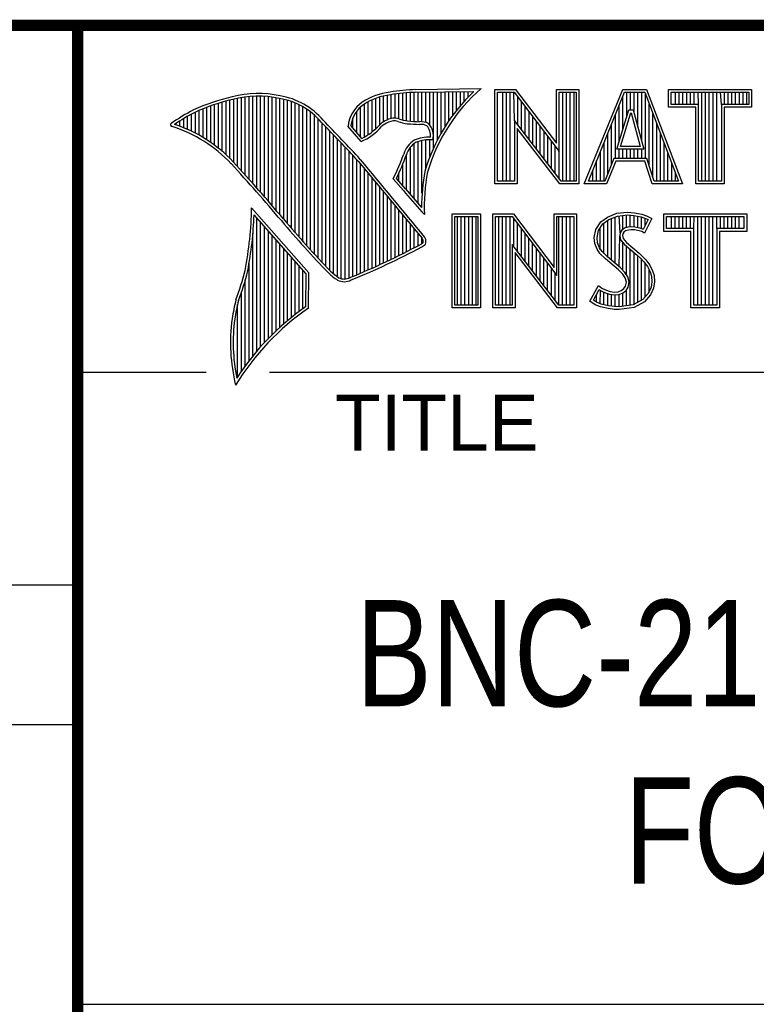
# Model space of a CAD drawing. Header units: inches. Extents: x 0 to 34, y 0 to 22.
# Tile 7 of 15: x 28.3 to 29.6, y 1.3 to 3. Entities that reach past the tile are written whole.
import ezdxf

# ---------------------------------------------------------------- set-up
doc = ezdxf.new("R2010")
doc.units = ezdxf.units.IN
doc.header["$LTSCALE"] = 1.87
doc.header["$MEASUREMENT"] = 0
doc.layers.get('0').update_dxf_attribs({"linetype": 'CONTINUOUS'})
doc.styles.get("Standard").update_dxf_attribs({"font": 'txt', "width": 0.8})

msp = doc.modelspace()

# ---------------------------------------------------------------- linework, layer by layer
at = {"color": 2, "linetype": 'CONTINUOUS'}
for p, q in [((28.3793, 3.0003), (33.5093, 3.0003)), ((28.3793, 3.0003), (28.3793, 1.2503)), ((28.9844, 2.885), (29.1009, 2.8868)), ((28.6659, 2.7474), (28.6659, 2.8695)), ((28.6727, 2.7398), (28.6727, 2.8708)), ((28.6796, 2.7323), (28.6796, 2.8719)), ((28.6865, 2.7247), (28.6865, 2.8727)), ((28.6933, 2.717), (28.6933, 2.8732)), ((28.7002, 2.7092), (28.7002, 2.8734)), ((28.707, 2.7014), (28.707, 2.8733)), ((28.7139, 2.6936), (28.7139, 2.873)), ((28.7208, 2.6856), (28.7208, 2.8724)), ((28.7276, 2.6776), (28.7276, 2.8716)), ((28.7345, 2.6696), (28.7345, 2.8704)), ((28.7414, 2.6615), (28.7414, 2.869)), ((28.913, 2.8153), (28.913, 2.8696)), ((28.9198, 2.8223), (28.9198, 2.8719)), ((28.9267, 2.8275), (28.9267, 2.8737)), ((28.9336, 2.8311), (28.9336, 2.875)), ((28.9404, 2.8335), (28.9404, 2.8759)), ((28.9473, 2.834), (28.9473, 2.8769)), ((28.9542, 2.8327), (28.9542, 2.8778)), ((28.961, 2.8306), (28.961, 2.8785)), ((28.9679, 2.8292), (28.9679, 2.8791)), ((28.9747, 2.8285), (28.9747, 2.8796)), ((28.9816, 2.828), (28.9816, 2.88)), ((28.9845, 2.8802), (29.0882, 2.8817)), ((28.9885, 2.8278), (28.9885, 2.8802)), ((28.9953, 2.8276), (28.9953, 2.8803)), ((29.0022, 2.8263), (29.0022, 2.8804)), ((29.0091, 2.822), (29.0091, 2.8805)), ((29.0159, 2.7805), (29.0159, 2.8806)), ((29.0228, 2.7947), (29.0228, 2.8807)), ((29.0297, 2.8073), (29.0297, 2.8808)), ((29.0365, 2.8188), (29.0365, 2.881)), ((29.0434, 2.8293), (29.0434, 2.8811)), ((29.0502, 2.8389), (29.0502, 2.8812)), ((29.0571, 2.8479), (29.0571, 2.8813)), ((29.064, 2.8562), (29.064, 2.8814)), ((29.0708, 2.8641), (29.0708, 2.8815)), ((29.0777, 2.8714), (29.0777, 2.8816)), ((29.1256, 2.8852), (29.1624, 2.8852)), ((29.1256, 2.7166), (29.1256, 2.8852)), ((29.1305, 2.8804), (29.16, 2.8804)), ((29.1305, 2.7215), (29.1305, 2.8804)), ((29.1395, 2.7215), (29.1395, 2.8804)), ((29.1462, 2.7215), (29.1462, 2.8804)), ((29.1529, 2.7215), (29.1529, 2.8804)), ((29.1604, 2.8299), (29.1596, 2.8804)), ((29.16, 2.8804), (29.2402, 2.7746)), ((29.1624, 2.8852), (29.2354, 2.7891)), ((29.1663, 2.8222), (29.1663, 2.872)), ((29.2354, 2.8852), (29.2754, 2.8852)), ((29.2354, 2.7891), (29.2354, 2.8852)), ((29.2402, 2.8804), (29.2705, 2.8804)), ((29.2402, 2.7746), (29.2402, 2.8804)), ((29.2469, 2.7215), (29.2469, 2.8804)), ((29.2536, 2.7215), (29.2536, 2.8804)), ((29.2603, 2.7215), (29.2603, 2.8804)), ((29.267, 2.7215), (29.267, 2.8804)), ((29.2705, 2.8804), (29.2705, 2.7215)), ((29.2754, 2.8852), (29.2754, 2.7166)), ((29.2853, 2.7167), (29.3541, 2.8851)), ((29.2926, 2.7216), (29.3574, 2.8802)), ((29.3541, 2.8851), (29.3967, 2.8851)), ((29.3543, 2.8139), (29.3543, 2.8725)), ((29.3574, 2.8802), (29.3933, 2.8802)), ((29.361, 2.8356), (29.361, 2.8802)), ((29.3677, 2.8486), (29.3677, 2.8802)), ((29.3744, 2.8428), (29.3744, 2.8802)), ((29.3811, 2.8181), (29.3811, 2.8802)), ((29.3878, 2.7935), (29.3878, 2.8802)), ((29.3933, 2.8802), (29.4535, 2.7216)), ((29.3945, 2.7618), (29.3945, 2.877)), ((29.3967, 2.8851), (29.4606, 2.7167)), ((29.4357, 2.8851), (29.584, 2.8851)), ((29.4357, 2.8537), (29.4357, 2.8851)), ((29.4406, 2.8802), (29.5791, 2.8802)), ((29.4406, 2.8586), (29.4406, 2.8802)), ((29.4482, 2.8586), (29.4482, 2.8802)), ((29.4549, 2.8586), (29.4549, 2.8802)), ((29.4616, 2.8586), (29.4616, 2.8802)), ((29.4684, 2.8586), (29.4684, 2.8802)), ((29.4751, 2.8586), (29.4751, 2.8802)), ((29.4818, 2.8586), (29.4818, 2.8802)), ((29.4892, 2.8586), (29.4885, 2.8802)), ((29.4952, 2.7216), (29.4952, 2.8802)), ((29.5019, 2.7216), (29.5019, 2.8802)), ((29.5086, 2.7216), (29.5086, 2.8802)), ((29.5153, 2.7216), (29.5153, 2.8802)), ((29.522, 2.7216), (29.522, 2.8802)), ((29.5305, 2.8586), (29.5288, 2.8802)), ((29.5355, 2.8586), (29.5355, 2.8802)), ((29.5422, 2.8586), (29.5422, 2.8802)), ((29.5489, 2.8586), (29.5489, 2.8802)), ((29.5556, 2.8586), (29.5556, 2.8802)), ((29.5623, 2.8586), (29.5623, 2.8802)), ((29.569, 2.8586), (29.569, 2.8802)), ((29.5757, 2.8586), (29.5757, 2.8802)), ((29.5791, 2.8802), (29.5791, 2.8586)), ((29.584, 2.8851), (29.584, 2.8537)), ((28.6109, 2.7952), (28.6109, 2.8535)), ((28.6178, 2.7906), (28.6178, 2.856)), ((28.6247, 2.7856), (28.6247, 2.8584)), ((28.6315, 2.7803), (28.6315, 2.8606)), ((28.6384, 2.7747), (28.6384, 2.8626)), ((28.6453, 2.7685), (28.6453, 2.8645)), ((28.6521, 2.762), (28.6521, 2.8662)), ((28.659, 2.7548), (28.659, 2.8679)), ((28.7482, 2.6533), (28.7482, 2.8677)), ((28.7551, 2.6452), (28.7551, 2.8659)), ((28.762, 2.6372), (28.762, 2.8638)), ((28.7688, 2.6293), (28.7688, 2.8611)), ((28.7757, 2.6214), (28.7757, 2.858)), ((28.7826, 2.6137), (28.7826, 2.8543)), ((28.8855, 2.8005), (28.8855, 2.854)), ((28.8924, 2.8003), (28.8924, 2.8594)), ((28.8992, 2.8044), (28.8992, 2.8634)), ((28.9061, 2.8094), (28.9061, 2.8668)), ((29.173, 2.8135), (29.173, 2.8632)), ((29.1798, 2.8048), (29.1798, 2.8543)), ((29.3475, 2.7921), (29.3475, 2.8561)), ((29.4012, 2.7485), (29.4012, 2.8593)), ((29.4843, 2.8537), (29.4357, 2.8537)), ((29.4892, 2.8586), (29.4406, 2.8586)), ((29.4843, 2.7167), (29.4843, 2.8537)), ((29.4892, 2.7216), (29.4892, 2.8586)), ((29.5791, 2.8586), (29.5305, 2.8586)), ((29.5305, 2.8586), (29.5305, 2.7216)), ((29.584, 2.8537), (29.5354, 2.8537)), ((29.5354, 2.8537), (29.5354, 2.7167)), ((28.5766, 2.8137), (28.5766, 2.8374)), ((28.5835, 2.8105), (28.5835, 2.8412)), ((28.5904, 2.8071), (28.5904, 2.8449)), ((28.5972, 2.8034), (28.5972, 2.8479)), ((28.6041, 2.7994), (28.6041, 2.8508)), ((28.7894, 2.606), (28.7894, 2.8501)), ((28.7963, 2.5985), (28.7963, 2.8451)), ((28.8031, 2.591), (28.8031, 2.8394)), ((28.8718, 2.8167), (28.8718, 2.8343)), ((28.8786, 2.8086), (28.8786, 2.8464)), ((29.1865, 2.7961), (29.1865, 2.8455)), ((29.1932, 2.7873), (29.1932, 2.8367)), ((29.3408, 2.7618), (29.3408, 2.8396)), ((29.3434, 2.7787), (29.365, 2.8486)), ((29.35, 2.7836), (29.3686, 2.8438)), ((29.365, 2.8486), (29.3728, 2.8486)), ((29.3686, 2.8438), (29.3691, 2.8438)), ((29.3691, 2.8438), (29.3854, 2.7836)), ((29.3728, 2.8486), (29.3918, 2.7787)), ((29.4079, 2.7286), (29.4079, 2.8416)), ((28.556, 2.8217), (28.556, 2.8246)), ((28.5629, 2.8193), (28.5629, 2.8291)), ((28.5698, 2.8166), (28.5698, 2.8333)), ((28.81, 2.5836), (28.81, 2.8328)), ((28.8169, 2.5762), (28.8169, 2.8253)), ((28.8237, 2.569), (28.8237, 2.8181)), ((28.8865, 2.792), (28.8631, 2.8194)), ((28.8878, 2.7979), (28.8682, 2.8209)), ((29.2438, 2.7215), (29.1604, 2.8299)), ((29.1604, 2.8299), (29.1604, 2.7215)), ((29.1999, 2.7786), (29.1999, 2.8278)), ((29.2066, 2.7699), (29.2066, 2.819)), ((29.3341, 2.752), (29.3341, 2.8232)), ((29.4147, 2.7216), (29.4147, 2.8239)), ((28.8306, 2.5618), (28.8306, 2.8109)), ((28.8375, 2.5556), (28.8375, 2.8037)), ((29.2414, 2.7166), (29.1653, 2.8156)), ((29.1653, 2.8156), (29.1653, 2.7166)), ((29.2133, 2.7612), (29.2133, 2.8101)), ((29.22, 2.7525), (29.22, 2.8013)), ((29.3274, 2.7353), (29.3274, 2.8068)), ((29.4214, 2.7216), (29.4214, 2.8063)), ((28.8443, 2.5505), (28.8443, 2.7965)), ((28.8512, 2.5472), (28.8512, 2.7893)), ((28.8581, 2.5466), (28.8581, 2.782)), ((28.9747, 2.697), (28.9747, 2.7823)), ((28.9816, 2.689), (28.9816, 2.7889)), ((28.9885, 2.6813), (28.9885, 2.7921)), ((28.9953, 2.6998), (28.9953, 2.7939)), ((29.0022, 2.7448), (29.0022, 2.795)), ((29.0091, 2.7642), (29.0091, 2.7954)), ((29.2267, 2.7437), (29.2267, 2.7924)), ((29.2334, 2.735), (29.2334, 2.7836)), ((29.3207, 2.7216), (29.3207, 2.7904)), ((29.3854, 2.7836), (29.35, 2.7836)), ((29.4281, 2.7216), (29.4281, 2.7886)), ((28.8649, 2.5483), (28.8649, 2.7748)), ((28.8718, 2.5513), (28.8718, 2.7675)), ((28.9679, 2.7053), (28.9679, 2.7699)), ((29.2402, 2.7263), (29.2402, 2.7746)), ((29.314, 2.7216), (29.314, 2.774)), ((29.3918, 2.7787), (29.3434, 2.7787)), ((29.3475, 2.7618), (29.3475, 2.7787)), ((29.3543, 2.7618), (29.3543, 2.7787)), ((29.361, 2.7618), (29.361, 2.7787)), ((29.3677, 2.7618), (29.3677, 2.7787)), ((29.3744, 2.7618), (29.3744, 2.7787)), ((29.3811, 2.7618), (29.3811, 2.7787)), ((29.3878, 2.7618), (29.3878, 2.7787)), ((29.4348, 2.7216), (29.4348, 2.7709)), ((28.8786, 2.5541), (28.8786, 2.7602)), ((28.8855, 2.557), (28.8855, 2.7523)), ((28.961, 2.7133), (28.961, 2.7519)), ((29.3073, 2.7216), (29.3073, 2.7575)), ((29.3381, 2.7618), (29.3219, 2.7216)), ((29.3414, 2.7569), (29.3252, 2.7167)), ((29.3968, 2.7618), (29.3381, 2.7618)), ((29.3933, 2.7569), (29.3414, 2.7569)), ((29.4068, 2.7167), (29.3933, 2.7569)), ((29.4103, 2.7216), (29.3968, 2.7618)), ((29.4415, 2.7216), (29.4415, 2.7532)), ((28.8924, 2.5599), (28.8924, 2.744)), ((28.8992, 2.5628), (28.8992, 2.7357)), ((28.9542, 2.7212), (28.9542, 2.7362)), ((29.3006, 2.7216), (29.3006, 2.7411)), ((29.4482, 2.7216), (29.4482, 2.7355)), ((28.9061, 2.5659), (28.9061, 2.7274)), ((28.913, 2.5689), (28.913, 2.7191)), ((28.9198, 2.5721), (28.9198, 2.7107)), ((28.962, 2.7048), (28.9438, 2.7257)), ((28.9657, 2.7079), (28.9496, 2.7264)), ((29.1653, 2.7166), (29.1256, 2.7166)), ((29.1604, 2.7215), (29.1305, 2.7215)), ((29.2754, 2.7166), (29.2414, 2.7166)), ((29.2705, 2.7215), (29.2438, 2.7215)), ((29.3252, 2.7167), (29.2853, 2.7167)), ((29.3219, 2.7216), (29.2926, 2.7216)), ((29.4606, 2.7167), (29.4068, 2.7167)), ((29.4535, 2.7216), (29.4103, 2.7216)), ((29.5354, 2.7167), (29.4843, 2.7167)), ((29.5305, 2.7216), (29.4892, 2.7216)), ((28.9267, 2.5752), (28.9267, 2.7024)), ((28.9336, 2.5784), (28.9336, 2.6941)), ((28.9404, 2.5817), (28.9404, 2.6858)), ((28.9473, 2.585), (28.9473, 2.6775)), ((28.7934, 2.5573), (28.6909, 2.6738)), ((28.7886, 2.5555), (28.6954, 2.6613)), ((28.9542, 2.5884), (28.9542, 2.6692)), ((28.961, 2.5918), (28.961, 2.6609)), ((28.9997, 2.6619), (28.9953, 2.6667)), ((29.0492, 2.6631), (29.1, 2.6631)), ((29.0492, 2.4947), (29.0492, 2.6631)), ((29.0541, 2.6583), (29.0951, 2.6583)), ((29.0541, 2.4996), (29.0541, 2.6583)), ((29.0587, 2.4996), (29.0587, 2.6583)), ((29.0654, 2.4996), (29.0654, 2.6583)), ((29.0721, 2.4996), (29.0721, 2.6583)), ((29.0788, 2.4996), (29.0788, 2.6583)), ((29.0855, 2.4996), (29.0855, 2.6583)), ((29.0922, 2.4996), (29.0922, 2.6583)), ((29.0951, 2.6583), (29.0951, 2.4996)), ((29.1, 2.6631), (29.1, 2.4947)), ((29.1218, 2.6633), (29.1586, 2.6633)), ((29.1218, 2.4947), (29.1218, 2.6633)), ((29.1267, 2.6584), (29.1562, 2.6584)), ((29.1267, 2.4996), (29.1267, 2.6584)), ((29.1325, 2.4996), (29.1325, 2.6584)), ((29.1392, 2.4996), (29.1392, 2.6584)), ((29.1459, 2.4996), (29.1459, 2.6584)), ((29.1526, 2.4996), (29.1526, 2.6584)), ((29.1562, 2.6584), (29.2364, 2.5527)), ((29.1586, 2.6633), (29.2315, 2.5672)), ((29.2315, 2.6633), (29.2716, 2.6633)), ((29.2315, 2.5672), (29.2315, 2.6633)), ((29.2364, 2.6584), (29.2667, 2.6584)), ((29.2364, 2.5527), (29.2364, 2.6584)), ((29.2399, 2.4996), (29.2399, 2.6584)), ((29.2466, 2.4996), (29.2466, 2.6584)), ((29.2533, 2.4996), (29.2533, 2.6584)), ((29.26, 2.4996), (29.26, 2.6584)), ((29.2667, 2.6584), (29.2667, 2.4996)), ((29.2716, 2.6633), (29.2716, 2.4947)), ((29.3269, 2.6572), (29.3437, 2.6639)), ((29.3293, 2.6529), (29.3449, 2.6591)), ((29.3406, 2.5743), (29.3406, 2.6574)), ((29.3437, 2.6639), (29.3623, 2.6659)), ((29.3449, 2.6591), (29.3624, 2.661)), ((29.3491, 2.6288), (29.3473, 2.6594)), ((29.354, 2.635), (29.354, 2.6601)), ((29.3607, 2.6382), (29.3607, 2.6608)), ((29.3623, 2.6659), (29.3747, 2.665)), ((29.3624, 2.661), (29.374, 2.6602)), ((29.3674, 2.6394), (29.3674, 2.6607)), ((29.374, 2.6602), (29.387, 2.6574)), ((29.3741, 2.6393), (29.3741, 2.6602)), ((29.3747, 2.665), (29.3883, 2.6622)), ((29.3808, 2.6381), (29.3808, 2.6588)), ((29.387, 2.6574), (29.3949, 2.6547)), ((29.3883, 2.6622), (29.3967, 2.6593)), ((29.3967, 2.6593), (29.406, 2.6549)), ((29.4272, 2.6631), (29.5755, 2.6631)), ((29.4272, 2.6317), (29.4272, 2.6631)), ((29.432, 2.6583), (29.5706, 2.6583)), ((29.432, 2.6366), (29.432, 2.6583)), ((29.4412, 2.6366), (29.4412, 2.6583)), ((29.4479, 2.6366), (29.4479, 2.6583)), ((29.4547, 2.6366), (29.4547, 2.6583)), ((29.4614, 2.6366), (29.4614, 2.6583)), ((29.4681, 2.6366), (29.4681, 2.6583)), ((29.4748, 2.6366), (29.4748, 2.6583)), ((29.4807, 2.6366), (29.4815, 2.6583)), ((29.4882, 2.4996), (29.4882, 2.6583)), ((29.4949, 2.4996), (29.4949, 2.6583)), ((29.5016, 2.4996), (29.5016, 2.6583)), ((29.5083, 2.4996), (29.5083, 2.6583)), ((29.5151, 2.4996), (29.5151, 2.6583)), ((29.522, 2.6366), (29.5218, 2.6583)), ((29.5285, 2.6366), (29.5285, 2.6583)), ((29.5352, 2.6366), (29.5352, 2.6583)), ((29.5419, 2.6366), (29.5419, 2.6583)), ((29.5486, 2.6366), (29.5486, 2.6583)), ((29.5553, 2.6366), (29.5553, 2.6583)), ((29.562, 2.6366), (29.562, 2.6583)), ((29.5706, 2.6583), (29.5706, 2.6366)), ((29.5755, 2.6631), (29.5755, 2.6317)), ((28.7002, 2.4174), (28.7002, 2.6559)), ((28.707, 2.4253), (28.707, 2.6481)), ((28.7139, 2.4329), (28.7139, 2.6403)), ((28.9679, 2.5953), (28.9679, 2.6526)), ((28.9747, 2.5988), (28.9747, 2.6443)), ((29.1593, 2.6044), (29.1593, 2.6543)), ((29.1661, 2.5957), (29.1661, 2.6454)), ((29.3061, 2.6352), (29.315, 2.6485)), ((29.3107, 2.6333), (29.3186, 2.6451)), ((29.315, 2.6485), (29.3269, 2.6572)), ((29.3186, 2.6451), (29.3293, 2.6529)), ((29.3204, 2.5922), (29.3204, 2.6464)), ((29.3271, 2.5855), (29.3271, 2.6513)), ((29.3338, 2.5799), (29.3338, 2.6547)), ((29.3875, 2.6364), (29.3875, 2.6573)), ((29.3994, 2.6526), (29.3907, 2.6353)), ((29.406, 2.6549), (29.3927, 2.6283)), ((29.3942, 2.6423), (29.3942, 2.655)), ((29.3949, 2.6547), (29.3994, 2.6526)), ((28.6933, 2.4092), (28.6933, 2.6277)), ((28.7208, 2.4401), (28.7208, 2.6325)), ((28.7276, 2.447), (28.7276, 2.6247)), ((28.9816, 2.6024), (28.9816, 2.636)), ((28.9885, 2.606), (28.9885, 2.6277)), ((29.1728, 2.587), (29.1728, 2.6366)), ((29.1795, 2.5783), (29.1795, 2.6277)), ((29.3032, 2.6208), (29.3061, 2.6352)), ((29.3081, 2.6205), (29.3107, 2.6333)), ((29.3137, 2.5989), (29.3137, 2.6378)), ((29.3473, 2.5687), (29.3486, 2.6239)), ((29.3491, 2.6288), (29.3486, 2.6239)), ((29.3486, 2.6239), (29.3502, 2.6168)), ((29.3523, 2.6337), (29.3491, 2.6288)), ((29.3569, 2.6371), (29.3523, 2.6337)), ((29.3539, 2.6271), (29.3536, 2.6242)), ((29.3536, 2.6242), (29.3547, 2.619)), ((29.3559, 2.6303), (29.3539, 2.6271)), ((29.3591, 2.6326), (29.3559, 2.6303)), ((29.363, 2.6389), (29.3569, 2.6371)), ((29.364, 2.6341), (29.3591, 2.6326)), ((29.3691, 2.6395), (29.363, 2.6389)), ((29.3692, 2.6347), (29.364, 2.6341)), ((29.3753, 2.6392), (29.3691, 2.6395)), ((29.3747, 2.6344), (29.3692, 2.6347)), ((29.3834, 2.6326), (29.3747, 2.6344)), ((29.3846, 2.6374), (29.3753, 2.6392)), ((29.388, 2.6312), (29.3834, 2.6326)), ((29.3901, 2.6357), (29.3846, 2.6374)), ((29.3927, 2.6283), (29.388, 2.6312)), ((29.3907, 2.6353), (29.3901, 2.6357)), ((29.4758, 2.6317), (29.4272, 2.6317)), ((29.4807, 2.6366), (29.432, 2.6366)), ((29.4758, 2.4947), (29.4758, 2.6317)), ((29.4807, 2.4996), (29.4807, 2.6366)), ((29.5706, 2.6366), (29.522, 2.6366)), ((29.522, 2.6366), (29.522, 2.4996)), ((29.5755, 2.6317), (29.5268, 2.6317)), ((29.5268, 2.6317), (29.5268, 2.4947)), ((28.7345, 2.4537), (28.7345, 2.6169)), ((28.7414, 2.46), (28.7414, 2.6091)), ((28.9953, 2.6099), (28.9953, 2.6194)), ((29.24, 2.4996), (29.1566, 2.608)), ((29.1566, 2.608), (29.1566, 2.4996)), ((29.1862, 2.5695), (29.1862, 2.6189)), ((29.1929, 2.5608), (29.1929, 2.6101)), ((29.3043, 2.6098), (29.3032, 2.6208)), ((29.3081, 2.5999), (29.3043, 2.6098)), ((29.3091, 2.6109), (29.3081, 2.6205)), ((29.3124, 2.6022), (29.3091, 2.6109)), ((29.3502, 2.6168), (29.3573, 2.608)), ((29.354, 2.5624), (29.354, 2.6122)), ((29.3547, 2.619), (29.3608, 2.6115)), ((29.3573, 2.608), (29.3798, 2.5894)), ((29.3607, 2.5541), (29.3607, 2.6052)), ((29.3608, 2.6115), (29.3831, 2.593)), ((28.7482, 2.4662), (28.7482, 2.6013)), ((28.7551, 2.472), (28.7551, 2.5935)), ((29.2376, 2.4947), (29.1615, 2.5937)), ((29.1615, 2.5937), (29.1615, 2.4947)), ((29.1996, 2.5521), (29.1996, 2.6012)), ((29.2063, 2.5434), (29.2063, 2.5924)), ((29.3133, 2.5924), (29.3081, 2.5999)), ((29.3171, 2.5955), (29.3124, 2.6022)), ((29.3234, 2.5823), (29.3133, 2.5924)), ((29.3211, 2.5915), (29.3171, 2.5955)), ((29.3267, 2.5859), (29.3211, 2.5915)), ((29.3674, 2.4994), (29.3674, 2.5997)), ((29.3741, 2.5003), (29.3741, 2.5941)), ((29.3798, 2.5894), (29.3857, 2.5835)), ((29.3808, 2.5048), (29.3808, 2.5884)), ((29.3831, 2.593), (29.3892, 2.5869)), ((28.6865, 2.4005), (28.6865, 2.5745)), ((28.762, 2.4777), (28.762, 2.5857)), ((28.7688, 2.4831), (28.7688, 2.5779)), ((28.7757, 2.4884), (28.7757, 2.5701)), ((29.213, 2.5346), (29.213, 2.5835)), ((29.2197, 2.5259), (29.2197, 2.5747)), ((29.3466, 2.5629), (29.3234, 2.5823)), ((29.3499, 2.5665), (29.3267, 2.5859)), ((29.3857, 2.5835), (29.3916, 2.5773)), ((29.3875, 2.5074), (29.3875, 2.5816)), ((29.3892, 2.5869), (29.3953, 2.5805)), ((29.3916, 2.5773), (29.3981, 2.5689)), ((29.3942, 2.5148), (29.3942, 2.5739)), ((29.3953, 2.5805), (29.4022, 2.5715)), ((29.4022, 2.5715), (29.4074, 2.5611)), ((28.7826, 2.4934), (28.7826, 2.5623)), ((28.7875, 2.4969), (28.7886, 2.5555)), ((28.7923, 2.4943), (28.7934, 2.5573)), ((29.2265, 2.5172), (29.2265, 2.5658)), ((29.2332, 2.5085), (29.2332, 2.557)), ((29.3542, 2.5553), (29.3466, 2.5629)), ((29.358, 2.5584), (29.3499, 2.5665)), ((29.3585, 2.5484), (29.3542, 2.5553)), ((29.363, 2.5504), (29.358, 2.5584)), ((29.3981, 2.5689), (29.4029, 2.5593)), ((29.401, 2.5222), (29.401, 2.5632)), ((29.4029, 2.5593), (29.4052, 2.5518)), ((29.4052, 2.5518), (29.406, 2.5416)), ((29.4074, 2.5611), (29.4101, 2.5527)), ((29.4101, 2.5527), (29.4109, 2.5414)), ((28.6796, 2.3913), (28.6796, 2.5443)), ((29.2954, 2.507), (29.3104, 2.5348)), ((29.3104, 2.5348), (29.3168, 2.5301)), ((29.3605, 2.5411), (29.3585, 2.5484)), ((29.3591, 2.5339), (29.3605, 2.5411)), ((29.3655, 2.5413), (29.363, 2.5504)), ((29.3637, 2.5321), (29.3655, 2.5413)), ((29.406, 2.5416), (29.4045, 2.5318)), ((29.4109, 2.5414), (29.4092, 2.5304)), ((28.6727, 2.3817), (28.6727, 2.5223)), ((29.3018, 2.5086), (29.3121, 2.5275)), ((29.307, 2.505), (29.307, 2.5182)), ((29.3121, 2.5275), (29.3142, 2.526)), ((29.3137, 2.5019), (29.3142, 2.526)), ((29.3142, 2.526), (29.3213, 2.5224)), ((29.3168, 2.5301), (29.3232, 2.527)), ((29.3204, 2.5005), (29.3204, 2.5227)), ((29.3213, 2.5224), (29.3305, 2.5193)), ((29.3232, 2.527), (29.3316, 2.5241)), ((29.3271, 2.499), (29.3271, 2.5204)), ((29.3305, 2.5193), (29.339, 2.5183)), ((29.3316, 2.5241), (29.3391, 2.5232)), ((29.3338, 2.498), (29.3338, 2.5189)), ((29.339, 2.5183), (29.3472, 2.519)), ((29.3391, 2.5232), (29.346, 2.5238)), ((29.3406, 2.497), (29.3406, 2.5181)), ((29.346, 2.5238), (29.3513, 2.5258)), ((29.3472, 2.519), (29.3536, 2.5215)), ((29.3473, 2.4968), (29.3473, 2.519)), ((29.3513, 2.5258), (29.3562, 2.5293)), ((29.3536, 2.5215), (29.3598, 2.5258)), ((29.354, 2.4977), (29.354, 2.5216)), ((29.3562, 2.5293), (29.3591, 2.5339)), ((29.3598, 2.5258), (29.3637, 2.5321)), ((29.3607, 2.4985), (29.3607, 2.5265)), ((29.3995, 2.5207), (29.3896, 2.5097)), ((29.4037, 2.518), (29.3927, 2.5058)), ((29.4045, 2.5318), (29.3995, 2.5207)), ((29.4092, 2.5304), (29.4037, 2.518)), ((28.6659, 2.3715), (28.6659, 2.501)), ((29.0951, 2.4996), (29.0541, 2.4996)), ((29.1566, 2.4996), (29.1267, 2.4996)), ((29.2667, 2.4996), (29.24, 2.4996)), ((29.3049, 2.5006), (29.2954, 2.507)), ((29.3072, 2.5049), (29.3018, 2.5086)), ((29.3142, 2.4968), (29.3049, 2.5006)), ((29.3156, 2.5015), (29.3072, 2.5049)), ((29.3287, 2.4988), (29.3156, 2.5015)), ((29.3726, 2.5001), (29.3475, 2.4968)), ((29.3896, 2.5097), (29.3726, 2.5001)), ((29.3927, 2.5058), (29.3741, 2.4954)), ((29.522, 2.4996), (29.4807, 2.4996)), ((29.1, 2.4947), (29.0492, 2.4947)), ((29.1615, 2.4947), (29.1218, 2.4947)), ((29.2716, 2.4947), (29.2376, 2.4947)), ((29.3278, 2.4939), (29.3142, 2.4968)), ((29.3394, 2.4922), (29.3278, 2.4939)), ((29.3398, 2.4971), (29.3287, 2.4988)), ((29.3478, 2.4919), (29.3394, 2.4922)), ((29.3475, 2.4968), (29.3398, 2.4971)), ((29.3741, 2.4954), (29.3478, 2.4919)), ((29.5268, 2.4947), (29.4758, 2.4947)), ((28.38, 2.38), (28.61, 2.38)), ((28.7231, 2.38), (33.5, 2.38)), ((25.58, 2), (28.38, 2)), ((25.58, 1.75), (28.38, 1.75)), ((28.3793, 1.2503), (33.5093, 1.2503))]:
    msp.add_line(p, q, dxfattribs=at)
at = {"color": 7, "linetype": 'CONTINUOUS', "const_width": 0.02}
for points in [[(25.58, 3), (33.5, 3)], [(28.38, 3), (28.38, 0.5)]]:
    msp.add_lwpolyline(points, dxfattribs=at)
at = {"color": 2, "linetype": 'CONTINUOUS'}
for centre, radius, start, end in [((29.3103, 2.6468), 0.3185, 131.1194, 163.4134), ((28.7308, 2.5386), 0.3417, 102.6162, 114.8514), ((28.7025, 2.6998), 0.1784, 77.2812, 105.0674), ((28.7025, 2.6998), 0.1736, 77.2325, 105.1014), ((28.7213, 2.7479), 0.1227, 40.1648, 80.8423), ((28.7213, 2.7479), 0.1276, 40.2336, 80.7738), ((28.9506, 2.7677), 0.1134, 96.3007, 123.1683), ((28.9506, 2.7677), 0.1086, 96.2448, 123.1265), ((29.0012, 2.475), 0.4104, 92.3477, 98.8369), ((29.0012, 2.475), 0.4056, 92.3565, 98.8522), ((29.3103, 2.6468), 0.3233, 133.4016, 163.4573), ((28.7308, 2.5386), 0.3369, 102.5985, 114.8293), ((28.9233, 2.8131), 0.0605, 125.0326, 174.0473), ((28.9233, 2.8131), 0.0556, 125.1127, 171.9558), ((28.7753, 2.4938), 0.4018, 117.9346, 124.569), ((28.7753, 2.4938), 0.3969, 117.9533, 124.0367), ((28.9458, 2.807), 0.0271, 72.6167, 117.3893), ((28.5489, 2.822), 0.00299, 121.3524, 265.803), ((28.4751, 2.5845), 0.2458, 43.1667, 72.5704), ((28.4751, 2.5845), 0.2507, 43.1667, 71.8499), ((21.1581, -4.5074), 10.6031, 43.24659, 43.76754), ((21.1581, -4.5074), 10.6079, 43.24574, 43.76673), ((28.8427, 2.8903), 0.1076, 293.9922, 318.4433), ((28.8427, 2.8903), 0.1028, 295.9955, 318.5906), ((28.9521, 2.7868), 0.048, 112.9192, 132.2696), ((28.9521, 2.7868), 0.0432, 112.6635, 131.9293), ((28.9458, 2.807), 0.0222, 72.9386, 117.864), ((28.9776, 2.8958), 0.0722, 249.5553, 263.1674), ((28.9776, 2.8958), 0.0673, 249.4421, 263.134), ((28.9951, 3.0772), 0.2544, 264.112, 269.1019), ((28.9951, 3.0772), 0.2495, 264.1212, 269.0704), ((28.9924, 2.7937), 0.0341, 64.4657, 92.2507), ((28.9924, 2.7937), 0.0292, 66.3199, 92.502), ((28.9831, 2.8025), 0.0276, 355.2993, 40.45), ((28.9831, 2.8025), 0.0325, 347.1186, 42.4046), ((29.0102, 2.7231), 0.0771, 89.6555, 111.8728), ((29.0054, 2.7573), 0.0444, 122.696, 163.5009), ((29.0054, 2.7573), 0.0396, 123.3504, 163.7172), ((29.0102, 2.7231), 0.0723, 86.3771, 111.5055), ((28.547, 2.9226), 0.443, 333.6071, 339.8417), ((28.547, 2.9226), 0.4478, 334.0205, 339.8621), ((26.652, 0.9006), 2.7324, 39.9155, 42.7665), ((129.7875, 86.0025), 130.8121, 219.521915, 219.600266), ((129.7875, 86.0025), 130.8073, 219.521847, 219.600368), ((29.3273, 2.6768), 0.3327, 169.238, 180.3751), ((29.3273, 2.6768), 0.3279, 169.2806, 182.6074), ((29.5269, 3.164), 0.728, 219.1094, 223.0893), ((29.5269, 3.164), 0.7231, 219.1028, 222.5928), ((28.0416, 2.6849), 0.6494, 349.0855, 359.0208), ((28.0416, 2.6849), 0.6542, 349.0755, 357.9397), ((30.1411, 3.8249), 1.8249, 220.0426, 224.0118), ((30.1411, 3.8249), 1.8201, 220.0428, 224.0077), ((28.9714, 2.6031), 0.0338, 24.6833, 34.3208), ((28.389, 3.7322), 1.2758, 291.9868, 298.2489), ((28.9805, 2.6304), 0.0253, 299.2554, 311.2666), ((28.9805, 2.6304), 0.0301, 299.1713, 314.8064), ((28.9714, 2.6031), 0.0289, 26.3669, 33.8971), ((28.9692, 2.6145), 0.0281, 353.6896, 3.0529), ((28.9692, 2.6145), 0.033, 350.4808, 4.7809), ((28.389, 3.7322), 1.2806, 291.9989, 298.2507), ((28.2599, 2.6636), 0.4315, 339.0707, 346.3663), ((28.2599, 2.6636), 0.4364, 339.1089, 346.3814), ((28.9081, 2.6424), 0.1167, 227.0935, 236.9215), ((28.9081, 2.6424), 0.1118, 227.1594, 236.7882), ((28.8564, 2.568), 0.0263, 242.8488, 298.0515), ((28.8564, 2.568), 0.0215, 243.4895, 298.6992), ((29.0668, 2.4083), 0.4163, 165.9357, 170.6856), ((29.0668, 2.4083), 0.4115, 165.9758, 170.6758), ((29.0517, 2.1188), 0.4564, 124.643, 148.5565), ((29.0517, 2.1188), 0.4613, 124.9511, 147.0981), ((28.9728, 2.4332), 0.3197, 172.3562, 193.7958), ((28.9728, 2.4332), 0.3149, 172.369, 191.6868)]:
    msp.add_arc(centre, radius, start, end, dxfattribs=at)
at = {"color": 7, "linetype": 'CONTINUOUS'}
msp.add_arc((26.6525, 0.9011), 2.7269, 39.915, 42.7661, dxfattribs=at)

# ---------------------------------------------------------------- texts
at = {"color": 2, "linetype": 'CONTINUOUS'}
msp.add_text('TITLE', height=0.1, dxfattribs=at).set_placement((28.8397, 2.2397))
at = {"color": 7, "linetype": 'CONTINUOUS', "insert": (30.9443, 1.9728), "char_height": 0.19, "width": 5.016, "attachment_point": 2}
msp.add_mtext('BNC-2115 SHIELDED CONNECTOR BLOCK\\PFOR 100-PIN E SERIES DEVICES', dxfattribs=at)

doc.saveas('drawing.dxf')
